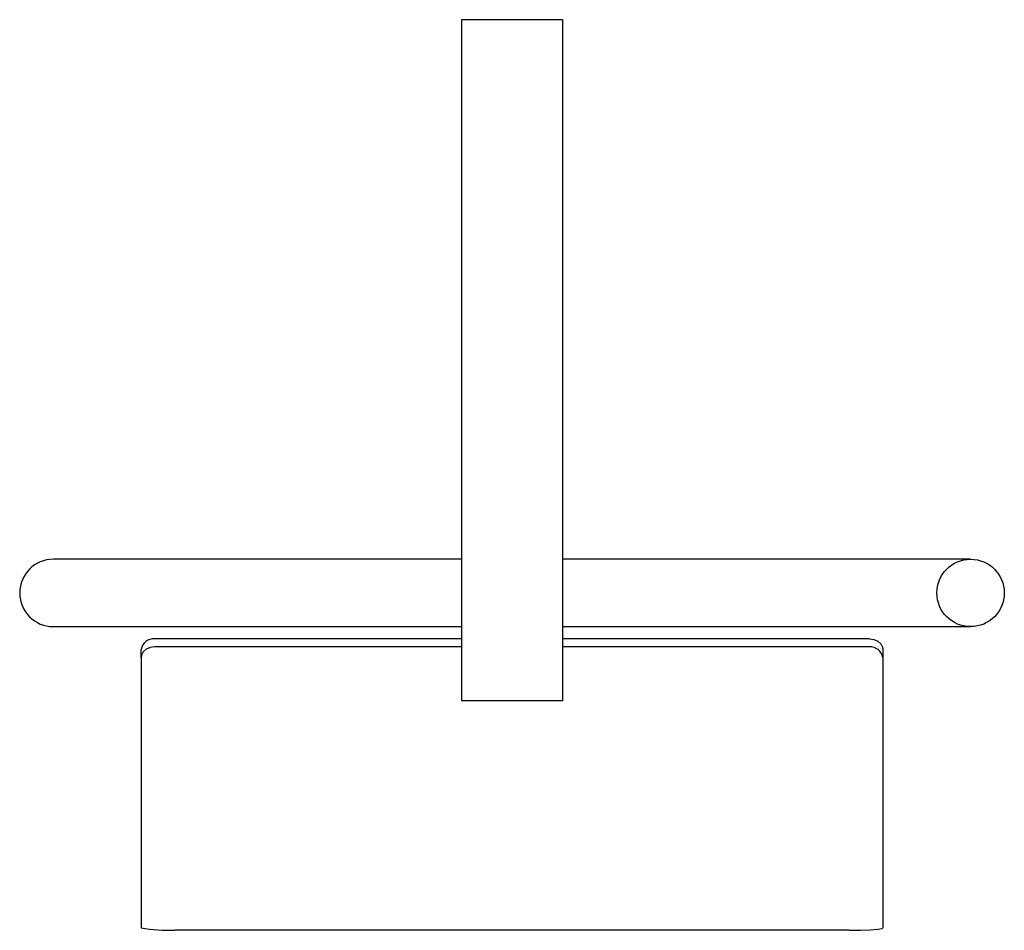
# Model space of a CAD drawing. Header units: millimetres. Extents: x 611.105 to 611.251, y 236.325 to 236.46.
import ezdxf

# ---------------------------------------------------------------- set-up
doc = ezdxf.new("R2010")
doc.units = ezdxf.units.MM
doc.layers.add('SANINDUSA', color=3, linetype='Continuous')

msp = doc.modelspace()

# ---------------------------------------------------------------- linework, layer by layer
at = {"layer": 'SANINDUSA'}
for p, q in [((611.1700486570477, 236.4597265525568), (611.1700486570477, 236.3587265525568)), ((611.1850486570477, 236.4597265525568), (611.1700486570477, 236.4597265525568)), ((611.1850486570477, 236.4597265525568), (611.1850486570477, 236.3587265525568)), ((611.1165486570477, 236.3797265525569), (611.1095486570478, 236.3797265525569)), ((611.1700486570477, 236.3797265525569), (611.1165486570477, 236.3797265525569)), ((611.2385486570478, 236.3797265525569), (611.1850486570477, 236.3797265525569)), ((611.2455486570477, 236.3797265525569), (611.2385486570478, 236.3797265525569)), ((611.1095486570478, 236.3697265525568), (611.1165486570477, 236.3697265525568)), ((611.1165486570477, 236.3697265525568), (611.1700486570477, 236.3697265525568)), ((611.1850486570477, 236.3697265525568), (611.2385486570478, 236.3697265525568)), ((611.2385486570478, 236.3697265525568), (611.2455486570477, 236.3697265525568)), ((611.1700486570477, 236.3679326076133), (611.1245486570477, 236.3679326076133)), ((611.1700486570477, 236.3667265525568), (611.1245486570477, 236.3667265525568)), ((611.2305486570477, 236.3679326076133), (611.1850486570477, 236.3679326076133)), ((611.2305486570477, 236.3667265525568), (611.1850486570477, 236.3667265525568)), ((611.1225486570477, 236.3651424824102), (611.1225486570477, 236.3663487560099)), ((611.2325486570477, 236.3663487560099), (611.2325486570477, 236.3651424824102)), ((611.1225486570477, 236.3651424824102), (611.1225486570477, 236.3250716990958)), ((611.2325486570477, 236.3651424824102), (611.2325486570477, 236.3250716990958)), ((611.1850486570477, 236.3587265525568), (611.1700486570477, 236.3587265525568)), ((611.2275486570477, 236.3247265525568), (611.1275486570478, 236.3247265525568))]:
    msp.add_line(p, q, dxfattribs=at)
at = {"layer": 'SANINDUSA', "flags": 128}
for points in [[(611.1245486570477, 236.3667265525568), (611.123886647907, 236.3666366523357), (611.1232992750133, 236.366377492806), (611.1228527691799, 236.365979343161), (611.1225974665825, 236.3654883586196), (611.1225486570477, 236.3651424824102)], [(611.2305486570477, 236.3679326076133), (611.2312106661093, 236.3678427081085), (611.2317980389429, 236.3675835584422), (611.2322445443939, 236.3671854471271), (611.2324998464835, 236.3666945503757), (611.2325486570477, 236.3663487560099)], [(611.2275486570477, 236.3247265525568), (611.2292036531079, 236.3247397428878), (611.2306720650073, 236.3247820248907), (611.2317882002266, 236.3248593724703), (611.2324262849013, 236.3249755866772), (611.2325486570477, 236.3250716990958)]]:
    msp.add_lwpolyline(points, dxfattribs=at)
at = {"layer": 'SANINDUSA'}
msp.add_circle((611.2455486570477, 236.3747265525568), 0.005, dxfattribs=at)
for centre, radius, start, end in [((611.1095486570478, 236.3747265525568), 0.005, 90, 270), ((611.1244247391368, 236.3660344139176), 0.0019022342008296, 86.26491597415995, 170.4883066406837), ((611.2306725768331, 236.3648284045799), 0.001902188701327, 9.503852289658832, 93.73523006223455), ((611.1265258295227, 236.3462983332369), 0.0215960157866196, 259.387701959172, 272.7146503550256)]:
    msp.add_arc(centre, radius, start, end, dxfattribs=at)

doc.saveas('drawing.dxf')
